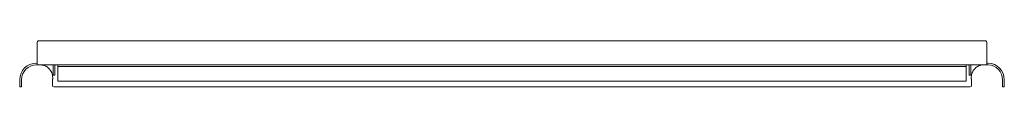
# Model space of a CAD drawing. Header units: millimetres. Extents: x -674 to 150, y -459 to -421.
import ezdxf

# ---------------------------------------------------------------- set-up
doc = ezdxf.new("R2010")
doc.units = ezdxf.units.MM

msp = doc.modelspace()

# ---------------------------------------------------------------- linework, layer by layer
at = {"color": 0, "linetype": 'Continuous', "lineweight": 0}
for p, q in [((-659.77, -421.98), (-659.77, -426.98)), ((-659.77, -440.98), (-659.77, -426.98)), ((-658.77, -420.98), (134.23, -420.98)), ((135.23, -426.98), (135.23, -421.98)), ((135.23, -426.98), (135.23, -440.98)), ((-659.77, -439.48), (-660.27, -439.48)), ((-659.77, -440.98), (-660.27, -440.98)), ((-659.77, -440.98), (135.23, -440.98)), ((-646.27, -448.48), (-646.27, -441.98)), ((-644.77, -448.48), (-644.77, -441.98)), ((-642.27, -442.23), (-642.27, -440.98)), ((-642.27, -442.23), (117.73, -442.23)), ((-642.27, -442.23), (-642.27, -442.6)), ((-642.27, -453.75), (-642.27, -442.6)), ((117.73, -442.23), (117.73, -440.98)), ((117.73, -442.6), (117.73, -442.23)), ((117.73, -442.6), (117.73, -453.75)), ((120.23, -441.98), (120.23, -448.48)), ((121.73, -441.98), (121.73, -448.48)), ((135.23, -439.48), (135.73, -439.48)), ((135.73, -440.98), (135.23, -440.98)), ((-646.62, -451.76), (-646.62, -451.56)), ((-646.27, -448.48), (-646.27, -449.48)), ((-644.77, -449.48), (-646.27, -449.48)), ((-644.77, -449.48), (-644.77, -448.48)), ((120.23, -448.48), (120.23, -449.48)), ((121.73, -449.48), (120.23, -449.48)), ((121.73, -449.48), (121.73, -448.48)), ((122.08, -451.56), (122.08, -451.77)), ((-674.27, -458.48), (-674.27, -453.48)), ((-674.27, -458.48), (-674.27, -459.48)), ((-672.77, -459.48), (-674.27, -459.48)), ((-672.77, -458.48), (-672.77, -453.48)), ((-672.77, -459.48), (-672.77, -458.48)), ((-646.77, -453.48), (-646.77, -458.48)), ((-645.77, -459.48), (121.23, -459.48)), ((-642.27, -454.48), (-642.27, -453.75)), ((117.73, -454.48), (-642.27, -454.48)), ((117.73, -453.75), (117.73, -454.48)), ((122.23, -458.48), (122.23, -453.48)), ((148.23, -453.48), (148.23, -458.48)), ((148.23, -458.48), (148.23, -459.48)), ((149.73, -459.48), (148.23, -459.48)), ((149.73, -453.48), (149.73, -458.48)), ((149.73, -459.48), (149.73, -458.48))]:
    msp.add_line(p, q, dxfattribs=at)
for centre, radius, start, end in [((-658.77, -421.98), 1, 90, 180), ((134.23, -421.98), 1, 0, 90), ((-660.27, -453.48), 14, 90, 180), ((-660.27, -453.48), 12.5, 90, 180), ((-643.77, -441.98), 2.5, 156.42182, 180), ((-643.77, -441.98), 1, 90, 180), ((119.23, -441.98), 1, 0, 90), ((119.23, -441.98), 2.5, 0, 23.57818), ((135.73, -453.48), 14, 0, 87.95329), ((135.73, -453.48), 12.5, 0, 87.70756), ((-645.77, -458.48), 1, 180, 270), ((121.23, -458.48), 1, 270, 360)]:
    msp.add_arc(centre, radius, start, end, dxfattribs=at)
for points, knots in [([(-656.88, -440.98), (-656.39, -440.98), (-655.89, -441.02), (-654.91, -441.17), (-654.42, -441.28), (-653.62, -441.53), (-653.3, -441.64), (-652.67, -441.91), (-652.36, -442.06), (-651.6, -442.48), (-651.16, -442.77), (-650.3, -443.43), (-649.89, -443.81), (-649.51, -444.23)], [0, 0, 0, 0, 0.222986, 0.222986, 0.444439, 0.444439, 0.592426, 0.592426, 0.739981, 0.739981, 0.961397, 0.961397, 1.182461, 1.182461, 1.182461, 1.182461]), ([(-649.51, -444.23), (-649.3, -444.45), (-649.11, -444.69), (-648.73, -445.18), (-648.55, -445.43), (-648.02, -446.25), (-647.71, -446.84), (-647.31, -447.8), (-647.2, -448.13), (-647.01, -448.72), (-646.95, -448.99), (-646.71, -450.06), (-646.61, -450.9), (-646.62, -451.76)], [0, 0, 0, 0, 0.1161681, 0.1161681, 0.2318914, 0.2318914, 0.4647652, 0.4647652, 0.580694, 0.580694, 0.6678724, 0.6678724, 0.9303443, 0.9303443, 0.9303443, 0.9303443]), ([(122.08, -451.77), (122.07, -451.48), (122.08, -451.2), (122.12, -450.63), (122.15, -450.35), (122.27, -449.52), (122.39, -448.99), (122.65, -448.13), (122.77, -447.8), (123.03, -447.16), (123.18, -446.85), (123.45, -446.34), (123.57, -446.12), (123.89, -445.6), (124.09, -445.31), (124.41, -444.89), (124.52, -444.75), (124.74, -444.48), (124.85, -444.36), (124.96, -444.23)], [0.000003, 0.000003, 0.000003, 0.000003, 0.0868296, 0.0868296, 0.1743686, 0.1743686, 0.3480473, 0.3480473, 0.4643397, 0.4643397, 0.5802515, 0.5802515, 0.6669152, 0.6669152, 0.7976044, 0.7976044, 0.8633557, 0.8633557, 0.9287702, 0.9287702, 0.9287702, 0.9287702]), ([(124.96, -444.23), (125.19, -443.98), (125.42, -443.75), (125.91, -443.32), (126.15, -443.12), (126.92, -442.56), (127.45, -442.24), (128.15, -441.9), (128.31, -441.83), (128.77, -441.64), (129.09, -441.52), (129.65, -441.35), (129.89, -441.29), (130.86, -441.07), (131.6, -440.98), (132.34, -440.98)], [0, 0, 0, 0, 0.129151, 0.129151, 0.258456, 0.258456, 0.518083, 0.518083, 0.591769, 0.591769, 0.738363, 0.738363, 0.848408, 0.848408, 1.180921, 1.180921, 1.180921, 1.180921]), ([(135.73, -439.48), (135.77, -439.48), (135.81, -439.48), (135.97, -439.49), (136.1, -439.49), (136.23, -439.49)], [-0.50244601, -0.50244601, -0.50244601, -0.50244601, -0.49008751, -0.49008751, -0.45241713, -0.45241713, -0.45241713, -0.45241713]), ([(136.23, -440.99), (136.1, -440.99), (135.97, -440.99), (135.81, -440.98), (135.77, -440.98), (135.73, -440.98)], [0.45251782, 0.45251782, 0.45251782, 0.45251782, 0.49018863, 0.49018863, 0.50255027, 0.50255027, 0.50255027, 0.50255027]), ([(-646.77, -453.48), (-646.72, -453.17), (-646.68, -452.84), (-646.63, -452.2), (-646.62, -451.88), (-646.62, -451.56)], [-0.194417, -0.194417, -0.194417, -0.194417, -0.0971765, -0.0971765, -0.000001, -0.000001, -0.000001, -0.000001]), ([(-646.77, -453.48), (-646.72, -453.2), (-646.68, -452.91), (-646.63, -452.34), (-646.62, -452.05), (-646.62, -451.76)], [-0.1738158, -0.1738158, -0.1738158, -0.1738158, -0.086878, -0.086878, -0.000001, -0.000001, -0.000001, -0.000001]), ([(122.23, -453.48), (122.17, -453.2), (122.14, -452.92), (122.08, -452.34), (122.07, -452.05), (122.08, -451.77)], [0, 0, 0, 0, 0.0866705, 0.0866705, 0.1733457, 0.1733457, 0.1733457, 0.1733457])]:
    msp.add_open_spline(points, degree=3, knots=knots, dxfattribs=at)
msp.add_open_spline([(122.23, -453.48), (122.12, -452.85), (122.07, -452.2), (122.08, -451.56)], degree=3, dxfattribs=at)

doc.saveas('drawing.dxf')
